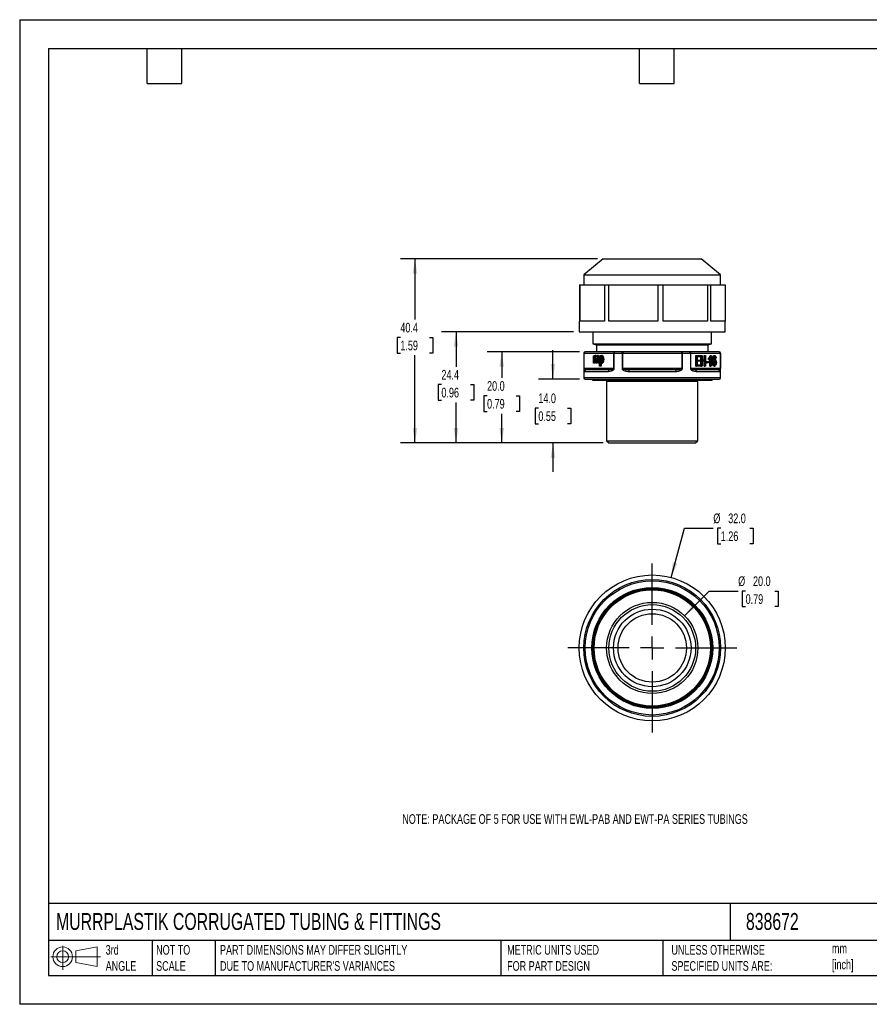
# Model space of a CAD drawing. Header units: millimetres. Extents: x 0 to 279, y 0 to 216.
# Tile 1 of 2: x 0 to 186, y 0 to 216. Entities that reach past the tile are written whole.
import ezdxf

# ---------------------------------------------------------------- set-up
doc = ezdxf.new("R2010")
doc.units = ezdxf.units.MM
doc.layers.add('DIMENSIONS', color=140, linetype='Continuous', lineweight=25)
doc.layers.add('TEXT', color=140, linetype='Continuous', lineweight=25)
doc.styles.add('SLDTEXTSTYLE0', font='TXT', dxfattribs={"width": 0.7})
doc.dimstyles.new('SLDDIMSTYLE0', dxfattribs={"dimtxt": 2.158008, "dimasz": 3.302, "dimexe": 0, "dimexo": 0.0625, "dimgap": 0.539502, "dimtad": 0, "dimtih": 1, "dimtoh": 1, "dimdec": 1, "dimrnd": 1e-09, "dimzin": 4, "dimdsep": 46, "dimtxsty": 'SLDTEXTSTYLE0', "dimsah": 1, "dimcen": 0, "dimadec": 0, "dimazin": 1, "dimtfac": 1, "dimtdec": 1, "dimtofl": 0, "dimtmove": 0, "dimatfit": 3, "dimfxl": 0, "dimfrac": 2, "dimtolj": 1, "dimtzin": 12, "dimarcsym": 0})
doc.dimstyles.new('SLDDIMSTYLE1', dxfattribs={"dimtxt": 2.158008, "dimasz": 3.302, "dimexe": 0, "dimexo": 0.0625, "dimgap": 0.539502, "dimtad": 0, "dimtih": 1, "dimtoh": 1, "dimdec": 1, "dimrnd": 1e-09, "dimzin": 4, "dimdsep": 46, "dimtxsty": 'SLDTEXTSTYLE0', "dimsah": 1, "dimcen": 0.09, "dimadec": 0, "dimazin": 1, "dimtfac": 1, "dimtdec": 1, "dimtmove": 0, "dimatfit": 0, "dimfxl": 0, "dimfrac": 2, "dimtolj": 1, "dimtzin": 12, "dimarcsym": 0})
doc.dimstyles.new('SLDDIMSTYLE2', dxfattribs={"dimtxt": 2.158008, "dimasz": 3.302, "dimexe": 0, "dimexo": 0.0625, "dimgap": 0.539502, "dimtad": 0, "dimtih": 1, "dimtoh": 1, "dimdec": 1, "dimrnd": 1e-09, "dimzin": 4, "dimdsep": 46, "dimtxsty": 'SLDTEXTSTYLE0', "dimsah": 1, "dimcen": 0.09, "dimadec": 0, "dimazin": 1, "dimtfac": 1, "dimtdec": 1, "dimtofl": 0, "dimtmove": 0, "dimatfit": 3, "dimfxl": 0, "dimfrac": 2, "dimtolj": 1, "dimtzin": 12, "dimarcsym": 0})
doc.dimstyles.new('SLDDIMSTYLE3', dxfattribs={"dimtxt": 2.158008, "dimasz": 3.302, "dimexe": 0, "dimexo": 0.0625, "dimgap": 0.539502, "dimtad": 0, "dimtih": 1, "dimtoh": 1, "dimdec": 1, "dimrnd": 1e-09, "dimzin": 12, "dimdsep": 46, "dimtxsty": 'SLDTEXTSTYLE0', "dimsah": 1, "dimcen": 0.09, "dimadec": 0, "dimazin": 3, "dimtfac": 1, "dimtdec": 1, "dimtofl": 0, "dimtmove": 0, "dimatfit": 3, "dimfxl": 0, "dimfrac": 2, "dimtolj": 1, "dimtzin": 12, "dimarcsym": 0})

# ---------------------------------------------------------------- blocks, each defined once
blk = doc.blocks.new('Block11')
at = {"color": 7, "linetype": 'Continuous', "lineweight": 18}
for p, q in [((2.59, 5.31), (2.59, 0)), ((5.48, 4.17), (10.18, 5.03)), ((10.18, 5.03), (10.18, 0.73)), ((0, 2.88), (10.87, 2.88)), ((5.48, 1.6), (5.48, 4.17)), ((5.48, 1.6), (10.18, 0.73))]:
    blk.add_line(p, q, dxfattribs=at)
for radius in [2.15, 1.29]:
    blk.add_circle((2.59, 2.88), radius, dxfattribs=at)
blk = doc.blocks.new('Block12')
at = {"color": 7, "linetype": 'Continuous'}
blk.add_blockref('Block11', (0, 0), dxfattribs=at)
blk = doc.blocks.new('_D')
at = {"layer": 'DIMENSIONS'}
for p, q in [((145.74, 85.21), (151.16, 90.63)), ((151.16, 90.63), (157.51, 90.63)), ((159.14, 90.63), (158.41, 90.63)), ((158.41, 90.63), (158.41, 87.2)), ((165.55, 90.63), (166.27, 90.63)), ((166.27, 90.63), (166.27, 87.2)), ((158.41, 87.2), (159.14, 87.2)), ((166.27, 87.2), (165.55, 87.2))]:
    blk.add_line(p, q, dxfattribs=at)
blk.add_solid([(145.74, 85.21), (148.44, 87.19), (147.72, 87.9)], dxfattribs=at)
at = {"layer": 'DIMENSIONS', "char_height": 2.117, "attachment_point": 1, "style": 'SLDTEXTSTYLE0'}
for s, insert in [('%%c', (157.51, 93.84)), ('20.0', (160.76, 93.84)), ('0.79', (159.14, 89.92))]:
    blk.add_mtext(s, dxfattribs=dict(at, insert=insert))
blk = doc.blocks.new('_D_1')
at = {"layer": 'DIMENSIONS'}
for p, q in [((142.81, 93.59), (145.71, 104.41)), ((145.71, 104.41), (152.06, 104.41)), ((153.69, 104.41), (152.96, 104.41)), ((152.96, 104.41), (152.96, 100.98)), ((160.1, 104.41), (160.83, 104.41)), ((160.83, 104.41), (160.83, 100.98)), ((152.96, 100.98), (153.69, 100.98)), ((160.83, 100.98), (160.1, 100.98))]:
    blk.add_line(p, q, dxfattribs=at)
blk.add_solid([(142.81, 93.59), (144.16, 96.65), (143.18, 96.91)], dxfattribs=at)
at = {"layer": 'DIMENSIONS', "char_height": 2.117, "attachment_point": 1, "style": 'SLDTEXTSTYLE0'}
for s, insert in [('%%c', (152.06, 107.62)), ('32.0', (155.32, 107.62)), ('1.26', (153.69, 103.7))]:
    blk.add_mtext(s, dxfattribs=dict(at, insert=insert))
blk = doc.blocks.new('SW_CENTERMARKSYMBOL_0')
at = {"layer": 'DIMENSIONS', "color": 0}
for p, q in [((0, 5.08), (0, 18.54)), ((0, 0), (0, 2.54)), ((-5.08, 0), (-18.54, 0)), ((0, 0), (-2.54, 0)), ((0, 0), (0, -2.54)), ((0, 0), (2.54, 0)), ((5.08, 0), (18.54, 0)), ((0, -5.08), (0, -18.54))]:
    blk.add_line(p, q, dxfattribs=at)
blk = doc.blocks.new('_D_2')
at = {"layer": 'DIMENSIONS'}
for p, q in [((116.9, 137.09), (116.9, 143.44)), ((122.7, 137.09), (113.73, 137.09)), ((113.7, 130.73), (112.97, 130.73)), ((112.97, 130.73), (112.97, 127.3)), ((120.11, 130.73), (120.84, 130.73)), ((120.84, 130.73), (120.84, 127.3)), ((112.97, 127.3), (113.7, 127.3)), ((120.84, 127.3), (120.11, 127.3)), ((127.9, 123.09), (113.73, 123.09)), ((116.9, 123.09), (116.9, 116.74))]:
    blk.add_line(p, q, dxfattribs=at)
for points in [[(116.9, 137.09), (117.41, 140.4), (116.4, 140.4)], [(116.9, 123.09), (116.4, 119.79), (117.41, 119.79)]]:
    blk.add_solid(points, dxfattribs=at)
at = {"layer": 'DIMENSIONS', "char_height": 2.117, "attachment_point": 1, "style": 'SLDTEXTSTYLE0'}
for s, insert in [('14.0', (113.7, 133.94)), ('0.55', (113.7, 130.02))]:
    blk.add_mtext(s, dxfattribs=dict(at, insert=insert))
blk = doc.blocks.new('_D_3')
at = {"layer": 'DIMENSIONS'}
for p, q in [((122.73, 143.09), (102.49, 143.09)), ((105.67, 143.09), (105.67, 137.34)), ((102.46, 133.43), (101.74, 133.43)), ((101.74, 133.43), (101.74, 130)), ((108.87, 133.43), (109.6, 133.43)), ((109.6, 133.43), (109.6, 130)), ((101.74, 130), (102.46, 130)), ((109.6, 130), (108.87, 130)), ((105.67, 123.09), (105.67, 129.51)), ((127.9, 123.09), (102.49, 123.09))]:
    blk.add_line(p, q, dxfattribs=at)
for points in [[(105.67, 143.09), (105.16, 139.79), (106.18, 139.79)], [(105.67, 123.09), (106.18, 126.4), (105.16, 126.4)]]:
    blk.add_solid(points, dxfattribs=at)
at = {"layer": 'DIMENSIONS', "char_height": 2.117, "attachment_point": 1, "style": 'SLDTEXTSTYLE0'}
for s, insert in [('20.0', (102.46, 136.64)), ('0.79', (102.46, 132.73))]:
    blk.add_mtext(s, dxfattribs=dict(at, insert=insert))
blk = doc.blocks.new('_D_4')
at = {"layer": 'DIMENSIONS'}
for p, q in [((121.4, 147.49), (92.48, 147.49)), ((95.65, 147.49), (95.65, 139.81)), ((92.45, 135.89), (91.72, 135.89)), ((91.72, 135.89), (91.72, 132.47)), ((98.86, 135.89), (99.58, 135.89)), ((99.58, 135.89), (99.58, 132.47)), ((91.72, 132.47), (92.45, 132.47)), ((95.65, 123.09), (95.65, 131.98)), ((99.58, 132.47), (98.86, 132.47)), ((127.9, 123.09), (92.48, 123.09))]:
    blk.add_line(p, q, dxfattribs=at)
for points in [[(95.65, 147.49), (95.15, 144.19), (96.16, 144.19)], [(95.65, 123.09), (96.16, 126.4), (95.15, 126.4)]]:
    blk.add_solid(points, dxfattribs=at)
at = {"layer": 'DIMENSIONS', "char_height": 2.117, "attachment_point": 1, "style": 'SLDTEXTSTYLE0'}
for s, insert in [('24.4', (92.45, 139.11)), ('0.96', (92.45, 135.19))]:
    blk.add_mtext(s, dxfattribs=dict(at, insert=insert))
blk = doc.blocks.new('_D_5')
at = {"layer": 'DIMENSIONS'}
for p, q in [((126.65, 163.49), (83.48, 163.49)), ((86.65, 163.49), (86.65, 150.14)), ((83.45, 146.23), (82.72, 146.23)), ((82.72, 146.23), (82.72, 142.8)), ((89.86, 146.23), (90.59, 146.23)), ((90.59, 146.23), (90.59, 142.8)), ((82.72, 142.8), (83.45, 142.8)), ((90.59, 142.8), (89.86, 142.8)), ((86.65, 123.09), (86.65, 142.32)), ((127.9, 123.09), (83.48, 123.09))]:
    blk.add_line(p, q, dxfattribs=at)
for points in [[(86.65, 163.49), (86.15, 160.19), (87.16, 160.19)], [(86.65, 123.09), (87.16, 126.4), (86.15, 126.4)]]:
    blk.add_solid(points, dxfattribs=at)
at = {"layer": 'DIMENSIONS', "char_height": 2.117, "attachment_point": 1, "style": 'SLDTEXTSTYLE0'}
for s, insert in [('40.4', (83.45, 149.44)), ('1.59', (83.45, 145.53))]:
    blk.add_mtext(s, dxfattribs=dict(at, insert=insert))

msp = doc.modelspace()

# ---------------------------------------------------------------- linework, layer by layer
at = {"color": 7, "linetype": 'Continuous'}
for p, q in [((0, 215.9), (0, 0)), ((0, 215.9), (279.4, 215.9)), ((279.4, 0), (0, 0))]:
    msp.add_line(p, q, dxfattribs=at)
for p, q in [((127.92, 163.49), (123.67, 159.99)), ((127.92, 163.49), (135.69, 163.49)), ((135.69, 163.49), (149.42, 163.49)), ((153.67, 159.99), (149.42, 163.49)), ((123.67, 159.99), (123.67, 157.79)), ((123.67, 159.99), (134.51, 159.99)), ((134.51, 159.99), (153.67, 159.99)), ((153.67, 157.79), (153.67, 159.99)), ((122.71, 157.79), (122.71, 149.79)), ((122.71, 157.79), (122.85, 157.79)), ((122.85, 149.79), (122.85, 157.79)), ((122.85, 157.79), (125.54, 157.79)), ((125.54, 157.79), (128.23, 157.79)), ((128.23, 157.79), (128.23, 149.79)), ((128.23, 157.79), (129.16, 157.79)), ((129.16, 149.79), (129.16, 157.79)), ((129.16, 157.79), (134.51, 157.79)), ((134.51, 157.79), (139.86, 157.79)), ((139.86, 157.79), (139.86, 149.79)), ((139.86, 157.79), (141.05, 157.79)), ((141.05, 149.79), (141.05, 157.79)), ((141.05, 157.79), (145.92, 157.79)), ((145.92, 157.79), (150.79, 157.79)), ((150.79, 157.79), (150.79, 149.79)), ((150.79, 157.79), (151.54, 157.79)), ((151.54, 149.79), (151.54, 157.79)), ((151.54, 157.79), (153.08, 157.79)), ((153.08, 157.79), (154.63, 157.79)), ((154.63, 157.79), (154.63, 149.79)), ((122.67, 149.79), (122.67, 147.49)), ((122.71, 149.79), (122.67, 149.79)), ((128.23, 149.79), (122.85, 149.79)), ((139.86, 149.79), (129.16, 149.79)), ((150.79, 149.79), (141.05, 149.79)), ((154.67, 149.79), (151.54, 149.79)), ((154.67, 147.49), (154.67, 149.79)), ((122.67, 147.49), (134.23, 147.49)), ((125.67, 147.49), (125.67, 144.8)), ((134.23, 147.49), (154.67, 147.49)), ((151.67, 144.8), (151.67, 147.49)), ((125.67, 144.8), (126.42, 144.59)), ((125.67, 144.8), (132.17, 144.8)), ((132.17, 144.8), (151.67, 144.8)), ((150.92, 144.59), (151.67, 144.8)), ((123.67, 142.79), (123.67, 137.39)), ((123.67, 142.79), (123.7, 142.79)), ((123.7, 142.79), (123.7, 139.39)), ((123.7, 142.79), (123.74, 142.79)), ((123.74, 139.39), (123.74, 142.79)), ((123.74, 142.79), (130.21, 142.79)), ((124, 143.09), (123.97, 143.09)), ((130.47, 143.09), (124, 143.09)), ((126.42, 144.59), (126.42, 143.09)), ((126.42, 144.59), (132.55, 144.59)), ((130.21, 142.79), (130.21, 139.39)), ((130.21, 142.79), (130.31, 142.79)), ((130.31, 139.39), (130.31, 142.79)), ((130.31, 142.79), (132.07, 142.79)), ((132.2, 143.09), (130.47, 143.09)), ((132.07, 142.79), (132.07, 139.39)), ((132.07, 142.79), (132.2, 142.79)), ((145.14, 143.09), (132.2, 143.09)), ((132.2, 143.09), (132.2, 142.79)), ((132.2, 139.39), (132.2, 142.79)), ((132.2, 142.79), (145.14, 142.79)), ((132.55, 144.59), (150.92, 144.59)), ((145.14, 142.79), (145.14, 143.09)), ((146.87, 143.09), (145.14, 143.09)), ((145.14, 142.79), (145.14, 139.39)), ((145.14, 142.79), (145.27, 142.79)), ((145.27, 139.39), (145.27, 142.79)), ((145.27, 142.79), (147.03, 142.79)), ((153.34, 143.09), (146.87, 143.09)), ((147.03, 142.79), (147.03, 139.39)), ((147.03, 142.79), (147.13, 142.79)), ((147.13, 139.39), (147.13, 142.79)), ((147.13, 142.79), (153.6, 142.79)), ((150.92, 143.09), (150.92, 144.59)), ((153.37, 143.09), (153.34, 143.09)), ((153.6, 142.79), (153.6, 139.39)), ((153.6, 142.79), (153.64, 142.79)), ((153.64, 139.39), (153.64, 142.79)), ((153.64, 142.79), (153.67, 142.79)), ((153.67, 137.39), (153.67, 142.79)), ((125.8, 140.56), (125.8, 142.23)), ((125.8, 142.23), (125.92, 142.23)), ((125.94, 140.56), (125.8, 140.56)), ((125.92, 142.23), (125.92, 141.99)), ((126.1, 142.23), (125.92, 142.23)), ((125.94, 141.43), (125.94, 140.56)), ((126.11, 141.43), (125.94, 141.43)), ((126.11, 140.56), (125.94, 140.56)), ((126.11, 141.43), (126.11, 140.56)), ((126.35, 142.27), (126.17, 142.27)), ((126.29, 140.56), (126.29, 141.64)), ((126.43, 140.56), (126.29, 140.56)), ((126.43, 141.53), (126.43, 140.56)), ((126.61, 141.53), (126.43, 141.53)), ((126.61, 140.56), (126.43, 140.56)), ((126.61, 141.53), (126.61, 140.56)), ((126.84, 142.27), (126.67, 142.27)), ((126.78, 140.56), (126.78, 141.61)), ((126.93, 140.56), (126.78, 140.56)), ((127.1, 141.7), (126.93, 141.7)), ((126.93, 141.7), (126.93, 140.56)), ((127.1, 140.56), (126.93, 140.56)), ((127.1, 141.7), (127.1, 140.56)), ((127.13, 139.92), (127.13, 142.23)), ((127.13, 142.23), (127.26, 142.23)), ((127.26, 142.23), (127.26, 142.01)), ((127.44, 142.23), (127.26, 142.23)), ((127.44, 141.39), (127.26, 141.39)), ((127.28, 140.73), (127.28, 139.92)), ((127.45, 140.54), (127.45, 139.92)), ((127.67, 140.52), (127.49, 140.52)), ((127.68, 142.27), (127.51, 142.27)), ((128.03, 141.41), (127.86, 141.41)), ((148.21, 139.96), (148.21, 142.26)), ((148.21, 142.26), (148.39, 142.26)), ((148.39, 139.96), (148.39, 142.26)), ((148.39, 142.26), (149.22, 142.26)), ((149.22, 141.99), (148.54, 141.99)), ((148.54, 141.99), (148.54, 141.28)), ((148.54, 141.28), (149.17, 141.28)), ((149.17, 141.01), (148.54, 141.01)), ((148.54, 141.01), (148.54, 140.23)), ((149.17, 141.28), (149.17, 141.01)), ((149.22, 142.26), (149.22, 141.99)), ((149.29, 139.96), (149.29, 142.26)), ((149.29, 142.26), (149.46, 142.26)), ((149.46, 139.96), (149.46, 142.26)), ((149.46, 142.26), (149.61, 142.26)), ((149.61, 142.26), (149.61, 141.31)), ((149.61, 141.31), (150.21, 141.31)), ((150.21, 141.04), (149.61, 141.04)), ((149.61, 141.04), (149.61, 139.96)), ((150.04, 141.31), (150.04, 142.26)), ((150.04, 142.26), (150.21, 142.26)), ((150.04, 139.96), (150.04, 141.04)), ((150.21, 141.31), (150.21, 142.26)), ((150.21, 142.26), (150.36, 142.26)), ((150.21, 139.96), (150.21, 141.04)), ((150.36, 142.26), (150.36, 139.96)), ((150.37, 140.65), (150.37, 140.93)), ((150.37, 140.93), (150.54, 140.93)), ((150.37, 140.65), (150.54, 140.65)), ((150.54, 140.65), (150.54, 140.93)), ((150.54, 140.93), (150.98, 140.93)), ((150.98, 140.65), (150.54, 140.65)), ((150.98, 140.93), (150.98, 140.65)), ((151.03, 141.42), (151.03, 141.69)), ((151.03, 141.69), (151.2, 141.69)), ((151.03, 141.42), (151.2, 141.42)), ((151.2, 141.42), (151.2, 141.69)), ((151.31, 139.96), (151.31, 141.53)), ((151.36, 142.27), (151.53, 142.27)), ((151.48, 139.96), (151.48, 141.76)), ((151.53, 142.27), (151.62, 142.27)), ((151.62, 142.27), (151.62, 139.96)), ((151.81, 141.04), (151.98, 141.04)), ((151.93, 142), (152.1, 142)), ((152.22, 142.27), (152.39, 142.27)), ((152.23, 141.45), (152.4, 141.45)), ((152.35, 141.92), (152.29, 141.99)), ((152.35, 141.92), (152.52, 141.92)), ((152.41, 141.67), (152.58, 141.67)), ((152.42, 140.69), (152.59, 140.69)), ((152.72, 141.69), (152.58, 141.67)), ((123.74, 139.39), (123.7, 139.39)), ((130.21, 139.39), (123.74, 139.39)), ((123.89, 138.79), (129.06, 138.79)), ((129.25, 139.09), (124.19, 139.09)), ((127.28, 139.92), (127.13, 139.92)), ((127.45, 139.92), (127.28, 139.92)), ((130.21, 139.39), (130.31, 139.39)), ((132.2, 139.39), (132.07, 139.39)), ((145.14, 139.39), (132.2, 139.39)), ((133.5, 138.79), (143.84, 138.79)), ((143.73, 139.09), (133.61, 139.09)), ((143.91, 139.1), (143.73, 139.09)), ((145.14, 139.39), (145.27, 139.39)), ((147.13, 139.39), (147.03, 139.39)), ((153.6, 139.39), (147.13, 139.39)), ((153.15, 139.09), (148.09, 139.09)), ((148.21, 139.96), (148.39, 139.96)), ((148.28, 138.79), (153.45, 138.79)), ((149.24, 139.96), (148.39, 139.96)), ((148.54, 140.23), (149.24, 140.23)), ((149.24, 140.23), (149.24, 139.96)), ((149.29, 139.96), (149.46, 139.96)), ((149.61, 139.96), (149.46, 139.96)), ((150.04, 139.96), (150.21, 139.96)), ((150.36, 139.96), (150.21, 139.96)), ((151.31, 139.96), (151.48, 139.96)), ((151.62, 139.96), (151.48, 139.96)), ((152.21, 139.92), (152.38, 139.92)), ((153.6, 139.39), (153.64, 139.39)), ((153.67, 137.39), (123.67, 137.39)), ((123.97, 137.09), (153.37, 137.09)), ((125.62, 136.89), (151.72, 136.89)), ((128.67, 136.59), (128.67, 123.59)), ((138.67, 136.59), (128.67, 136.59)), ((129.17, 136.89), (129.17, 136.59)), ((148.67, 136.59), (138.67, 136.59)), ((148.17, 136.59), (148.17, 136.89)), ((148.67, 123.59), (148.67, 136.59)), ((128.67, 123.59), (129.17, 123.09)), ((128.67, 123.59), (138.67, 123.59)), ((129.17, 123.09), (138.67, 123.09)), ((138.67, 123.59), (148.67, 123.59)), ((138.67, 123.09), (148.17, 123.09)), ((148.17, 123.09), (148.67, 123.59))]:
    msp.add_line(p, q)
at = {"flags": 128}
for points in [[(130.47, 143.09), (130.44, 143.09), (130.41, 143.07), (130.38, 143.04), (130.36, 143.01), (130.33, 142.96), (130.32, 142.91), (130.31, 142.85), (130.31, 142.79)], [(132.07, 142.79), (132.07, 142.85), (132.08, 142.91), (132.09, 142.96), (132.11, 143.01), (132.13, 143.04), (132.15, 143.07), (132.18, 143.09), (132.2, 143.09)], [(145.14, 143.09), (145.17, 143.09), (145.19, 143.07), (145.21, 143.04), (145.23, 143.01), (145.25, 142.96), (145.26, 142.91), (145.27, 142.85), (145.27, 142.79)], [(147.03, 142.79), (147.03, 142.85), (147.02, 142.91), (147.01, 142.96), (146.99, 143.01), (146.96, 143.04), (146.93, 143.07), (146.9, 143.09), (146.87, 143.09)], [(129.25, 139.09), (129.21, 139.09), (129.18, 139.07), (129.14, 139.04), (129.12, 139.01), (129.09, 138.96), (129.07, 138.91), (129.06, 138.85), (129.06, 138.79)], [(133.61, 139.09), (133.59, 139.09), (133.57, 139.07), (133.55, 139.04), (133.53, 139.01), (133.52, 138.96), (133.51, 138.91), (133.5, 138.85), (133.5, 138.79)], [(143.73, 139.09), (143.76, 139.09), (143.77, 139.07), (143.79, 139.04), (143.81, 139.01), (143.82, 138.96), (143.83, 138.91), (143.84, 138.85), (143.84, 138.79)], [(148.09, 139.09), (148.13, 139.09), (148.16, 139.07), (148.2, 139.04), (148.23, 139.01), (148.25, 138.96), (148.27, 138.91), (148.28, 138.85), (148.28, 138.79)]]:
    msp.add_lwpolyline(points, dxfattribs=at)
for radius in [16, 15, 14.7, 13.25, 13.05, 12.95, 12.75, 10, 9.5, 8.5, 7.5]:
    msp.add_circle((138.67, 78.14), radius)
for centre, radius, start, end in [((123.97, 142.79), 0.3, 90, 180), ((124, 142.79), 0.3, 90.0662, 180.066), ((124.03, 142.81), 0.282, 94.4019, 183.8113), ((130.5, 142.81), 0.282, 94.4019, 183.8113), ((146.85, 142.81), 0.282, 356.1887, 85.5981), ((153.31, 142.81), 0.282, 356.1887, 85.5981), ((153.34, 142.79), 0.3, 359.934, 89.9338), ((153.37, 142.79), 0.3, 0, 90), ((124.19, 138.8), 0.298, 90.4283, 180.422), ((153.15, 138.8), 0.298, 359.578, 89.5717), ((123.97, 137.39), 0.3, 180, 270), ((125.62, 137.09), 0.2, 180, 270), ((151.72, 137.09), 0.2, 270, 0), ((153.37, 137.39), 0.3, 270, 0)]:
    msp.add_arc(centre, radius, start, end)
for points in [[(125.92, 141.99), (125.96, 142.12), (126.09, 142.27), (126.17, 142.27)], [(126.29, 141.64), (126.29, 141.83), (126.22, 142.02), (126.14, 142.02)], [(126.17, 142.27), (126.27, 142.27), (126.39, 142.11), (126.41, 141.97)], [(126.41, 141.97), (126.48, 142.17), (126.56, 142.27), (126.67, 142.27)], [(126.64, 142.02), (126.55, 142.02), (126.43, 141.79), (126.43, 141.53)], [(126.67, 142.27), (126.79, 142.27), (126.93, 141.99), (126.93, 141.7)], [(126.84, 142.27), (126.96, 142.27), (127.1, 141.99), (127.1, 141.7)], [(127.26, 142.01), (127.31, 142.14), (127.42, 142.27), (127.51, 142.27)], [(127.26, 141.39), (127.26, 141.71), (127.4, 142.04), (127.49, 142.04)], [(127.48, 140.76), (127.39, 140.76), (127.26, 141.06), (127.26, 141.39)], [(127.49, 140.52), (127.42, 140.52), (127.31, 140.64), (127.28, 140.73)], [(127.71, 141.41), (127.71, 141.07), (127.58, 140.76), (127.48, 140.76)], [(127.49, 142.04), (127.58, 142.04), (127.71, 141.73), (127.71, 141.41)], [(151.03, 141.69), (151.14, 141.8), (151.32, 142.12), (151.36, 142.27)], [(151.2, 141.69), (151.32, 141.8), (151.5, 142.12), (151.53, 142.27)], [(151.48, 141.76), (151.43, 141.66), (151.27, 141.47), (151.2, 141.42)], [(151.81, 141.04), (151.81, 141.48), (151.85, 141.8), (151.93, 142)], [(152.21, 139.92), (152.03, 139.92), (151.81, 140.44), (151.81, 141.04)], [(151.93, 142), (152, 142.18), (152.1, 142.27), (152.22, 142.27)], [(151.98, 141.04), (151.98, 141.48), (152.02, 141.8), (152.1, 142)], [(152.38, 139.92), (152.2, 139.92), (151.98, 140.44), (151.98, 141.04)], [(152.1, 142), (152.17, 142.18), (152.27, 142.27), (152.39, 142.27)], [(152.26, 141.96), (152.2, 141.86), (152.12, 141.49), (152.12, 141.14)], [(152.12, 141.14), (152.17, 141.3), (152.32, 141.45), (152.4, 141.45)], [(152.14, 140.7), (152.14, 140.93), (152.27, 141.2), (152.37, 141.2)], [(152.38, 142.04), (152.34, 142.04), (152.3, 142.01), (152.26, 141.96)], [(152.41, 141.67), (152.39, 141.78), (152.37, 141.86), (152.35, 141.92)], [(152.37, 141.2), (152.47, 141.2), (152.59, 140.93), (152.59, 140.69)], [(152.52, 141.92), (152.49, 142), (152.44, 142.04), (152.38, 142.04)], [(152.59, 140.69), (152.59, 140.44), (152.47, 140.15), (152.38, 140.15)], [(152.39, 142.27), (152.53, 142.27), (152.7, 141.96), (152.72, 141.69)], [(152.4, 141.45), (152.54, 141.45), (152.74, 141.04), (152.74, 140.71)], [(152.58, 141.67), (152.57, 141.78), (152.55, 141.86), (152.52, 141.92)]]:
    msp.add_open_spline(points, degree=3)
for points, knots in [([(126.14, 142.02), (126.1, 142.02), (126.05, 141.95), (125.96, 141.73), (125.94, 141.58), (125.94, 141.43)], [0, 0, 0, 0, 0.5, 0.5, 1, 1, 1, 1]), ([(126.23, 141.94), (126.22, 141.93), (126.19, 141.9), (126.16, 141.81), (126.12, 141.65), (126.11, 141.51), (126.11, 141.43)], [0, 0, 0, 0, 0.0893814, 0.3126382, 0.5481835, 1, 1, 1, 1]), ([(126.35, 142.27), (126.38, 142.26), (126.43, 142.24), (126.48, 142.18), (126.5, 142.16)], [0, 0, 0, 0, 0.503633, 1, 1, 1, 1]), ([(126.72, 141.95), (126.71, 141.94), (126.69, 141.91), (126.66, 141.83), (126.61, 141.7), (126.61, 141.58), (126.61, 141.53)], [0, 0, 0, 0, 0.04951, 0.321968, 0.658156, 1, 1, 1, 1]), ([(126.78, 141.61), (126.78, 141.72), (126.77, 141.83), (126.71, 141.97), (126.67, 142.02), (126.64, 142.02)], [0, 0, 0, 0, 0.5, 0.5, 1, 1, 1, 1]), ([(127.58, 141.97), (127.58, 141.96), (127.54, 141.92), (127.5, 141.79), (127.45, 141.6), (127.44, 141.46), (127.44, 141.39)], [0, 0, 0, 0, 0.0269, 0.3558111, 0.677725, 1, 1, 1, 1]), ([(127.44, 141.39), (127.44, 141.3), (127.45, 141.12), (127.51, 140.94), (127.56, 140.85), (127.57, 140.83)], [0, 0, 0, 0, 0.418779, 0.815319, 1, 1, 1, 1]), ([(127.86, 141.41), (127.86, 141.32), (127.85, 141.22), (127.8, 141.01), (127.77, 140.91), (127.7, 140.73), (127.65, 140.65), (127.57, 140.55), (127.53, 140.52), (127.49, 140.52)], [0, 0, 0, 0, 0.25, 0.25, 0.5, 0.5, 0.75, 0.75, 1, 1, 1, 1]), ([(127.51, 142.27), (127.54, 142.27), (127.58, 142.24), (127.67, 142.14), (127.71, 142.06), (127.78, 141.89), (127.81, 141.79), (127.85, 141.59), (127.86, 141.49), (127.86, 141.41)], [0, 0, 0, 0, 0.25, 0.25, 0.5, 0.5, 0.75, 0.75, 1, 1, 1, 1]), ([(128.03, 141.41), (128.03, 141.39), (128.03, 141.34), (128.02, 141.27), (128.01, 141.2), (127.99, 141.09), (127.96, 140.97), (127.91, 140.83), (127.86, 140.71), (127.8, 140.62), (127.75, 140.56), (127.71, 140.53), (127.68, 140.53), (127.67, 140.52)], [0, 0, 0, 0, 0.05392, 0.111315, 0.172784, 0.238816, 0.379277, 0.522987, 0.655973, 0.78212, 0.865489, 0.937279, 1, 1, 1, 1]), ([(127.68, 142.27), (127.69, 142.26), (127.7, 142.26), (127.73, 142.25), (127.75, 142.23), (127.78, 142.21), (127.82, 142.16), (127.87, 142.09), (127.92, 141.97), (127.97, 141.83), (128, 141.7), (128.02, 141.59), (128.03, 141.5), (128.03, 141.44), (128.03, 141.41)], [0, 0, 0, 0, 0.039559, 0.081366, 0.12612, 0.174394, 0.226645, 0.351697, 0.486074, 0.626206, 0.766102, 0.851271, 0.928842, 1, 1, 1, 1]), ([(152.13, 141.41), (152.14, 141.42), (152.17, 141.44), (152.2, 141.45), (152.23, 141.45)], [0, 0, 0, 0, 0.3383777, 1, 1, 1, 1]), ([(152.38, 140.15), (152.37, 140.15), (152.36, 140.15), (152.34, 140.17), (152.32, 140.18), (152.29, 140.21), (152.26, 140.26), (152.22, 140.34), (152.19, 140.42), (152.17, 140.5), (152.15, 140.57), (152.15, 140.61), (152.14, 140.66), (152.14, 140.69), (152.14, 140.7)], [0, 0, 0, 0, 0.045279, 0.095472, 0.15169, 0.214728, 0.33736, 0.474872, 0.61159, 0.752253, 0.817695, 0.88336, 0.944974, 1, 1, 1, 1]), ([(152.42, 140.69), (152.41, 140.76), (152.4, 140.9), (152.34, 141.05), (152.3, 141.11), (152.28, 141.14)], [0, 0, 0, 0, 0.384065, 0.790413, 1, 1, 1, 1]), ([(152.29, 140.22), (152.29, 140.22), (152.32, 140.26), (152.36, 140.36), (152.41, 140.52), (152.42, 140.63), (152.42, 140.69)], [0, 0, 0, 0, 0.016426, 0.367208, 0.692774, 1, 1, 1, 1]), ([(152.74, 140.71), (152.74, 140.63), (152.73, 140.54), (152.68, 140.36), (152.65, 140.27), (152.58, 140.11), (152.54, 140.04), (152.45, 139.95), (152.41, 139.92), (152.38, 139.92)], [0, 0, 0, 0, 0.25, 0.25, 0.5, 0.5, 0.75, 0.75, 1, 1, 1, 1]), ([(123.7, 139.39), (123.7, 139.32), (123.71, 139.25), (123.71, 139.14), (123.72, 139.09), (123.73, 138.98), (123.75, 138.93), (123.8, 138.82), (123.84, 138.79), (123.89, 138.79)], [0, 0, 0, 0, 0.125, 0.125, 0.25, 0.25, 0.5, 0.5, 1, 1, 1, 1]), ([(124.19, 139.09), (124.09, 139.09), (124, 139.11), (123.88, 139.16), (123.84, 139.18), (123.79, 139.24), (123.78, 139.27), (123.75, 139.32), (123.74, 139.36), (123.74, 139.39)], [0, 0, 0, 0, 0.5, 0.5, 0.75, 0.75, 0.875, 0.875, 1, 1, 1, 1]), ([(129.06, 138.79), (129.29, 138.79), (129.53, 138.82), (129.88, 138.93), (129.99, 138.98), (130.15, 139.09), (130.2, 139.14), (130.28, 139.25), (130.31, 139.32), (130.31, 139.39)], [0, 0, 0, 0, 0.5, 0.5, 0.75, 0.75, 0.875, 0.875, 1, 1, 1, 1]), ([(130.21, 139.39), (130.21, 139.36), (130.19, 139.32), (130.13, 139.27), (130.1, 139.24), (129.98, 139.18), (129.89, 139.16), (129.62, 139.11), (129.43, 139.09), (129.25, 139.09)], [0, 0, 0, 0, 0.125, 0.125, 0.25, 0.25, 0.5, 0.5, 1, 1, 1, 1]), ([(132.07, 139.39), (132.07, 139.32), (132.1, 139.25), (132.18, 139.14), (132.24, 139.09), (132.41, 138.98), (132.54, 138.93), (132.94, 138.82), (133.22, 138.79), (133.5, 138.79)], [0, 0, 0, 0, 0.125, 0.125, 0.25, 0.25, 0.5, 0.5, 1, 1, 1, 1]), ([(133.61, 139.09), (133.33, 139.09), (133.06, 139.11), (132.67, 139.16), (132.54, 139.18), (132.37, 139.24), (132.31, 139.27), (132.23, 139.32), (132.2, 139.36), (132.2, 139.39)], [0, 0, 0, 0, 0.5, 0.5, 0.75, 0.75, 0.875, 0.875, 1, 1, 1, 1]), ([(143.94, 139.1), (143.91, 139.09), (143.85, 139.09), (143.79, 139.09), (143.76, 139.09)], [0, 0, 0, 0, 0.498383, 1, 1, 1, 1]), ([(143.84, 138.79), (144.12, 138.79), (144.4, 138.82), (144.8, 138.93), (144.93, 138.98), (145.1, 139.09), (145.16, 139.14), (145.24, 139.25), (145.27, 139.32), (145.27, 139.39)], [0, 0, 0, 0, 0.5, 0.5, 0.75, 0.75, 0.875, 0.875, 1, 1, 1, 1]), ([(145.14, 139.39), (145.14, 139.39), (145.14, 139.37), (145.12, 139.34), (145.07, 139.29), (144.87, 139.2), (144.48, 139.12), (144.12, 139.11), (143.91, 139.1)], [0, 0, 0, 0, 0.015441, 0.032091, 0.07235, 0.193205, 0.514716, 1, 1, 1, 1]), ([(147.03, 139.39), (147.03, 139.32), (147.06, 139.25), (147.14, 139.14), (147.19, 139.09), (147.35, 138.98), (147.46, 138.93), (147.81, 138.82), (148.05, 138.79), (148.28, 138.79)], [0, 0, 0, 0, 0.125, 0.125, 0.25, 0.25, 0.5, 0.5, 1, 1, 1, 1]), ([(148.09, 139.09), (147.91, 139.09), (147.72, 139.11), (147.45, 139.16), (147.36, 139.18), (147.25, 139.24), (147.21, 139.27), (147.15, 139.32), (147.13, 139.36), (147.13, 139.39)], [0, 0, 0, 0, 0.5, 0.5, 0.75, 0.75, 0.875, 0.875, 1, 1, 1, 1]), ([(153.6, 139.39), (153.6, 139.36), (153.59, 139.32), (153.56, 139.27), (153.55, 139.24), (153.5, 139.18), (153.46, 139.16), (153.34, 139.11), (153.25, 139.09), (153.15, 139.09)], [0, 0, 0, 0, 0.125, 0.125, 0.25, 0.25, 0.5, 0.5, 1, 1, 1, 1]), ([(153.45, 138.79), (153.5, 138.79), (153.54, 138.82), (153.59, 138.93), (153.61, 138.98), (153.62, 139.09), (153.63, 139.14), (153.63, 139.25), (153.64, 139.32), (153.64, 139.39)], [0, 0, 0, 0, 0.5, 0.5, 0.75, 0.75, 0.875, 0.875, 1, 1, 1, 1])]:
    msp.add_open_spline(points, degree=3, knots=knots)
at = {"layer": 'TEXT'}
for p, q in [((6.35, 209.55), (273.05, 209.55)), ((6.35, 209.55), (6.35, 6.35)), ((27.94, 201.93), (27.94, 209.55)), ((35.56, 201.93), (35.56, 209.55)), ((135.89, 201.93), (135.89, 209.55)), ((143.51, 201.93), (143.51, 209.55)), ((27.94, 201.93), (35.56, 201.93)), ((135.89, 201.93), (143.51, 201.93)), ((273.05, 22.13), (6.35, 22.13)), ((155.76, 22.13), (155.76, 13.97)), ((273.05, 13.97), (6.35, 13.97)), ((29.04, 13.97), (29.04, 6.35)), ((42.84, 13.97), (42.84, 6.35)), ((105.48, 13.97), (105.48, 6.35)), ((141, 13.97), (141, 6.35)), ((6.35, 6.35), (273.05, 6.35))]:
    msp.add_line(p, q, dxfattribs=at)

# ---------------------------------------------------------------- block references
at = {"layer": 'DIMENSIONS'}
msp.add_blockref('SW_CENTERMARKSYMBOL_0', (138.67, 78.14), dxfattribs=at)
at = {"layer": 'TEXT'}
msp.add_blockref('Block12', (6.84, 7.55), dxfattribs=at)

# ---------------------------------------------------------------- texts
at = {"layer": 'DIMENSIONS', "insert": (83.87, 41.69), "char_height": 2.1167, "attachment_point": 1, "style": 'SLDTEXTSTYLE0'}
msp.add_mtext('NOTE: PACKAGE OF 5 FOR USE WITH EWL-PAB AND EWT-PA SERIES TUBINGS', dxfattribs=at)
at = {"layer": 'TEXT', "attachment_point": 1, "style": 'SLDTEXTSTYLE0'}
for s, insert, char_height in [('MURRPLASTIK CORRUGATED TUBING & FITTINGS', (7.97, 20.02), 3.7042), ('838672', (159.21, 20.02), 3.704), ('3rd^JANGLE', (18.85, 13), 2.117), ('NOT TO^JSCALE', (29.91, 13), 2.1167), ("PART DIMENSIONS MAY DIFFER SLIGHTLY ^JDUE TO MANUFACTURER'S VARIANCES", (43.91, 13), 2.1167), ('METRIC UNITS USED ^JFOR PART DESIGN', (106.85, 13), 2.1167), ('UNLESS OTHERWISE ^JSPECIFIED UNITS ARE:', (142.87, 13), 2.1167), ('mm^J[inch]', (178.06, 13.33), 2.117)]:
    msp.add_mtext(s, dxfattribs=dict(at, insert=insert, char_height=char_height))

# ---------------------------------------------------------------- dimensions: what is measured, and where the dimension line sits
at = {"layer": 'DIMENSIONS'}
for base, p2, dimstyle, picture, middle in [((86.65, 163.49), (127.92, 163.49), 'SLDDIMSTYLE3', '_D_5', (86.65, 146.23)), ((95.65, 147.49), (122.67, 147.49), 'SLDDIMSTYLE3', '_D_4', (95.65, 135.89)), ((105.67, 143.09), (124, 143.09), 'SLDDIMSTYLE2', '_D_3', (105.67, 133.43)), ((116.9, 137.09), (123.97, 137.09), 'SLDDIMSTYLE1', '_D_2', (116.9, 130.73))]:
    dim = msp.add_linear_dim(base=base, p1=(129.17, 123.09), p2=p2, angle=90, dimstyle=dimstyle, dxfattribs=at)
    dim.commit()
    dim.dimension.update_dxf_attribs({"geometry": picture, "text_midpoint": middle, "dimtype": 160})
for p1, p2, picture, middle in [((134.53, 62.68), (142.81, 93.59), '_D_1', (156.89, 104.41)), ((131.6, 71.07), (145.74, 85.21), '_D', (162.34, 90.63))]:
    dim = msp.add_diameter_dim_2p(p1=p1, p2=p2, dimstyle='SLDDIMSTYLE0', dxfattribs=at)
    dim.commit()
    dim.dimension.update_dxf_attribs({"geometry": picture, "text_midpoint": middle, "dimtype": 163})

doc.saveas('drawing.dxf')
